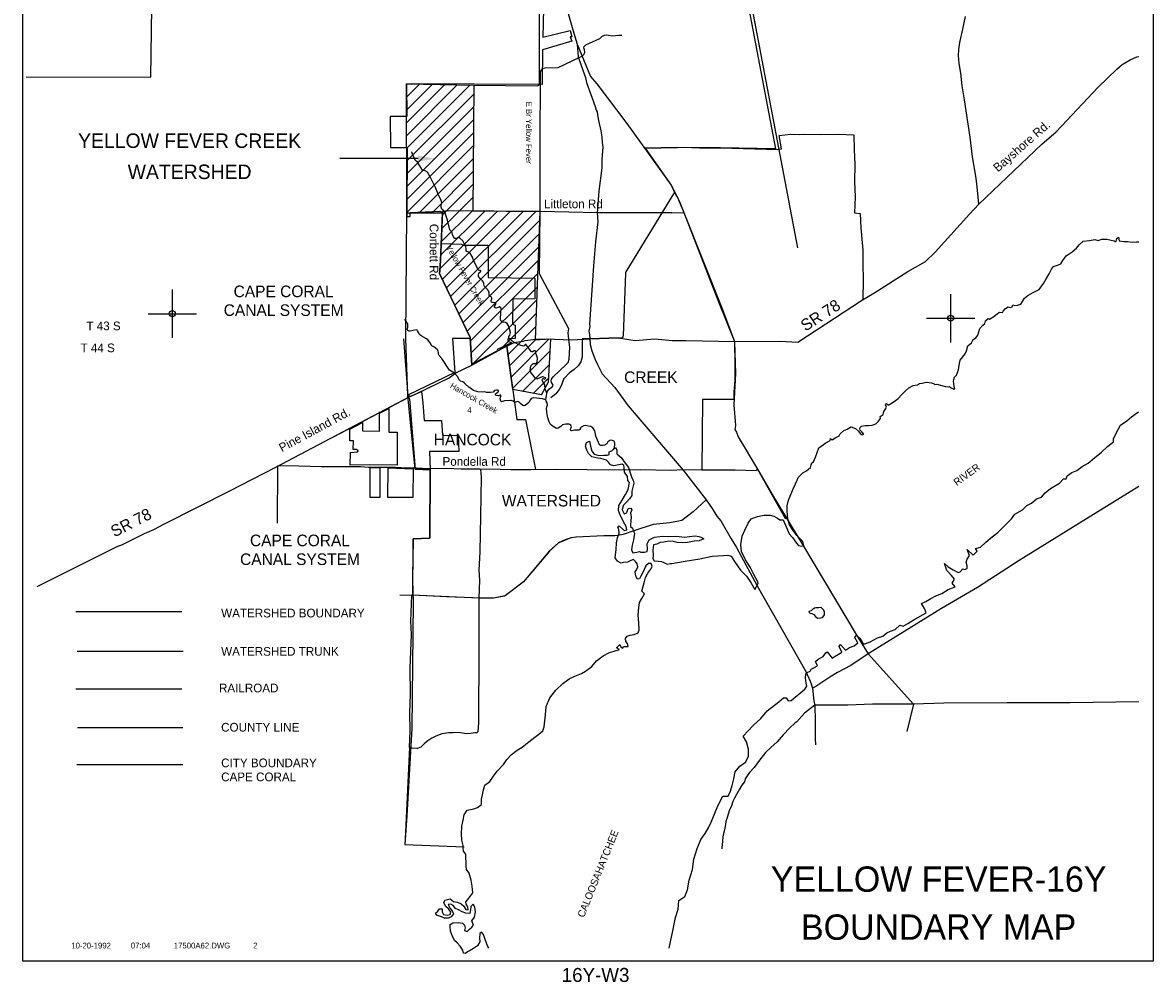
# Model space of a CAD drawing. Extents: x 182046 to 228846, y 828009 to 892418.
# Tile 1 of 2: x 182046 to 228846, y 828009 to 867648. Entities that reach past the tile are written whole.
import ezdxf
from ezdxf.enums import TextEntityAlignment as Align

# ---------------------------------------------------------------- set-up
doc = ezdxf.new("R2010")
doc.units = 0
doc.header["$LTSCALE"] = 800
doc.header["$PDMODE"] = 34
doc.header["$PDSIZE"] = 250
for name, pattern in [('DASHED', [0]), ('PHANTOM', [0]), ('STREAM', [0])]:
    doc.linetypes.add(name, pattern=pattern)
doc.layers.get('0').update_dxf_attribs({"linetype": 'CONTINUOUS'})
for name, color, linetype in [('BORDER', 1, 'CONTINUOUS'), ('CITY', 14, 'DASHED'), ('COUNTY', 15, 'PHANTOM'), ('MAJROADS', 9, 'CONTINUOUS'), ('RR', 12, 'CONTINUOUS'), ('TEXT', 7, 'CONTINUOUS'), ('TRUNKS', 5, 'STREAM'), ('WATER', 4, 'CONTINUOUS'), ('WSFILL', 13, 'CONTINUOUS'), ('WSHEDS', 3, 'CONTINUOUS')]:
    doc.layers.add(name, color=color, linetype=linetype)

# ---------------------------------------------------------------- blocks, each defined once
blk = doc.blocks.new('TICK')
at = {"color": 0}
for points in [[(500, 0), (500, 1000)], [(0, 500), (1000, 500)]]:
    blk.add_lwpolyline(points, dxfattribs=at)
blk.add_point((500, 500), dxfattribs=at)
blk = doc.blocks.new('LOGON')
at = {"color": 0}
blk.add_attdef('DATE', text='', height=1, dxfattribs=at).set_placement((-1.865901, 1.75989), align=Align.RIGHT)
for tag, p in [('TIME', (1.557062, 1.75989)), ('DRAWING', (8.973544, 1.75989)), ('OPERATOR', (22.664488, 1.75989))]:
    blk.add_attdef(tag, p, '', height=1, dxfattribs=at)
blk = doc.blocks.new('*X')
at = {"color": 0}
for p, q in [((197929.980476, 865085.228525), (197957.474326, 865112.722376)), ((197931.233612, 864556.151576), (198477.41829, 865102.336253)), ((197932.486748, 864027.074626), (198997.362253, 865091.950131)), ((197933.739885, 863497.997676), (199517.306217, 865081.564009)), ((197934.993021, 862968.920727), (200037.250181, 865071.177887)), ((197936.246157, 862439.843777), (200557.194144, 865060.791764)), ((197937.499293, 861910.766827), (200714.85899, 864688.126524)), ((197938.752429, 861381.689878), (200710.531148, 864153.468596)), ((197940.005565, 860852.612928), (200706.203306, 863618.810668)), ((197941.258702, 860323.535978), (200701.875464, 863084.15274)), ((197942.511542, 859794.458733), (200697.547622, 862549.494812)), ((198445.219187, 859766.836292), (200693.21978, 862014.836884)), ((198975.549273, 859766.836292), (200688.891938, 861480.178956)), ((199414.564528, 859675.521461), (200684.564095, 860945.521028)), ((199392.125531, 859122.752378), (200680.236253, 860410.8631)), ((199315.382654, 857455.019243), (201706.240009, 859845.876598)), ((199347.247537, 858017.214212), (201180.41662, 859850.383296)), ((199369.686534, 858569.983295), (200675.908411, 859876.205172)), ((199417.06942, 857026.375923), (202232.063397, 859841.3699)), ((199588.206018, 856667.182435), (202757.886785, 859836.863203)), ((199759.342615, 856307.988947), (203283.710174, 859832.356505)), ((199930.479213, 855948.795459), (203440.559451, 859458.875697)), ((200101.615811, 855589.601971), (203420.150404, 858908.136564)), ((200272.752409, 855230.408483), (203399.741357, 858357.397431)), ((200443.889006, 854871.214995), (203379.33231, 857806.658298)), ((200573.616483, 854470.612385), (203358.923263, 857255.919165)), ((200608.047509, 853974.713325), (203338.514216, 856705.180032)), ((200642.478535, 853478.814266), (203318.105169, 856154.440899)), ((201815.483945, 854121.489589), (203297.696122, 855603.701767)), ((202134.968019, 853910.643578), (203277.287075, 855052.962634)), ((202198.001589, 853443.347062), (203277.131586, 854522.477059)), ((202261.035159, 852976.050546), (203839.059081, 854554.074468)), ((202324.068729, 852508.75403), (203864.932928, 854049.618229)), ((202729.604514, 852383.959729), (203834.412951, 853488.768167)), ((203176.471723, 852300.496853), (203803.892974, 852927.918104))]:
    blk.add_line(p, q, dxfattribs=at)

msp = doc.modelspace()

# ---------------------------------------------------------------- linework, layer by layer
at = {"layer": 'BORDER', "color": 0}
msp.add_lwpolyline([(182045.542833, 828817.58318), (228845.542833, 828817.58318), (228845.542833, 892417.58318), (182045.542833, 892417.58318)], close=True, dxfattribs=at)
at = {"layer": 'CITY', "color": 0}
for points in [[(182195.542833, 865401.829584), (187347.770767, 865387.584707), (187499.382255, 875932.229693)], [(203642.790665, 870034.391969), (203574.018172, 867039.647438), (204710.229235, 867322.705238), (204782.581669, 867053.107097), (204711.127384, 867053.006894), (204774.808305, 866875.871395), (203565.522966, 866523.5663), (203541.93744, 865090.752922), (197929.914052, 865113.272905), (197951.054605, 863767.569352), (197253.860205, 863767.605878), (197277.6669, 862474.874568), (197966.679292, 862473.082501), (197942.512385, 859794.228055), (197950.795384, 859629.89619), (198085.808603, 859629.89619), (198082.211511, 859790.222603), (199316.811478, 859844.326442), (199419.779295, 859803.983616), (199370.817387, 858597.841081), (199367.059394, 858505.265522), (200203.55116, 858473.221791), (200287.542695, 858431.447377), (201318.183895, 858438.617009), (201318.183895, 857096.442465), (203244.259689, 857072.537425), (203248.078726, 856214.895871), (202334.754012, 856206.95401), (202325.820117, 855169.388161), (202425.930448, 855127.116412), (202430.05746, 854570.930601), (202131.846294, 854559.970879), (202131.23602, 854465.489743), (202276.760622, 854401.072873), (201680.197623, 854115.235629), (201699.397689, 854070.593346), (200643.117802, 853514.663061), (200628.442234, 853680.974621), (200590.897258, 854221.72291), (200566.088299, 854579.038407), (199838.969504, 854575.39898), (199928.341939, 853173.163029), (198022.231406, 852243.60042), (198061.982741, 852156.604795), (198558.84081, 852379.165597), (198604.501065, 851916.781341), (198671.641541, 851179.453941), (199388.289065, 851179.755867), (199420.056881, 850568.232554), (200071.297112, 850560.290692), (200095.122974, 849893.174351), (198887.945961, 849901.116212), (198917.372491, 849133.339064), (198900.727092, 846307.919357), (198208.920137, 846285.530562), (198188.182479, 844577.907885), (198202.919585, 843666.818573), (198158.819674, 838439.159774), (197941.330072, 834825.582417), (197859.464935, 833637.814555), (200315.958408, 833536.927912)], [(197811.873188, 854554.923965), (197991.96614, 852199.373079), (198052.60473, 852073.555611), (198292.444405, 849170.797485), (198917.372491, 849133.339064), (198900.727092, 846307.919357), (198208.920137, 846285.530562), (198188.182479, 844577.907885), (198202.919585, 843666.818573), (198158.819674, 838439.159774), (197941.330072, 834825.582417), (197859.464935, 833637.814555), (200315.958408, 833536.927912)], [(196823.037911, 851481.546592), (197204.251705, 851672.151261), (197204.251705, 850703.244194), (197545.755729, 850703.244194), (197545.755729, 849329.302206), (196394.172394, 849345.185928), (195607.918944, 849329.302206), (195609.12703, 849856.446266), (195907.310169, 849884.124063), (195931.473784, 849920.256546), (195862.008837, 849984.631524), (195730.542645, 849981.773193), (195734.990209, 850337.918579), (195591.738426, 850338.702114), (195584.093082, 850822.372112), (196116.204002, 851100.337254), (196116.204002, 850750.895361), (196815.095957, 850735.011639), (196822.68195, 851538.441245)], [(196830.979865, 849226.05801), (196830.979865, 847995.069523), (196429.682864, 847989.531691), (196433.882164, 849226.05801)], [(196830.979865, 849226.05801), (196433.882164, 849226.05801)], [(198212.879868, 849178.406843), (198202.08178, 847987.857704), (197164.541935, 847995.069523), (197172.483889, 849226.05801), (198212.879868, 849178.406843)], [(184288.286555, 836949.703079), (188677.299671, 836949.703079)]]:
    msp.add_lwpolyline(points, dxfattribs=at)
at = {"layer": 'COUNTY', "color": 0, "const_width": 50}
msp.add_lwpolyline([(188677.666116, 838470.89376), (184307.356951, 838468.978944)], dxfattribs=at)
at = {"layer": 'MAJROADS', "color": 0}
for points in [[(204121.335485, 869773.493711), (204815.580627, 867355.182182), (204995.488077, 866758.936145), (205041.836966, 866230.714579), (205148.392122, 865911.520691), (205230.434253, 865676.298981), (205337.113928, 865373.862173), (205385.828679, 865164.025121), (205747.200067, 864180.996542), (205779.531295, 864021.555247), (205829.304458, 863954.153371), (205836.749105, 863828.413015), (205876.960797, 863601.881142), (205982.644319, 863165.387697), (206022.731492, 862922.098744), (206029.366765, 862687.43737), (206053.070415, 862494.544175), (206024.136965, 861983.640024), (206021.522065, 861631.741352), (205897.062662, 860669.080905), (205831.751114, 859773.01296), (205845.768774, 859404.232689), (205755.819683, 858575.379842), (205673.003941, 857578.893938), (205512.638021, 855166.93288), (205520.269446, 855066.328143), (205485.385578, 854882.249305), (205501.084245, 854739.689609), (205524.912415, 854563.553494), (205539.926228, 854328.82986), (205604.962241, 854060.218509), (205744.782518, 853707.261425), (205843.768508, 853497.050815), (206033.610986, 853110.206014), (206557.349866, 852553.300035), (207104.667878, 851786.743782), (209380.77604, 849130.444627), (210335.155969, 847891.639428), (210583.897264, 847537.872969), (210774.300078, 847226.435027), (210948.817445, 847032.421161), (211370.581878, 846283.55588), (211594.125294, 845921.597661), (212453.788645, 844339.957183), (214455.121763, 840789.146571), (214636.523441, 840393.98549), (214685.923047, 840276.312375), (214734.886836, 840099.989482), (214789.552005, 839563.327116), (214838.578054, 839395.382763), (214842.10035, 838741.794397), (214853.62763, 838037.872532), (214858.770371, 837757.951224)], [(221616.832124, 860128.627263), (221571.760705, 860713.788314), (221508.375808, 861208.651239), (221355.664827, 862089.633983), (221261.174885, 862911.530042), (221029.495568, 864446.702716), (220933.274329, 865033.983325), (220870.13676, 865562.362743), (220806.009878, 865956.676189), (220774.904833, 866283.709322), (220793.51804, 866534.959355), (220837.515944, 866819.540384), (220958.904581, 867371.696867), (221071.728599, 867898.777813)], [(204995.488077, 866758.936145), (205546.244504, 865417.563181), (205812.092082, 865113.913049), (207056.597366, 863470.612823), (208880.79982, 860918.001674), (209087.176933, 860505.870156), (209145.134038, 860413.263329), (209219.533212, 860278.63701), (209416.964139, 859791.16047), (210979.275867, 855841.202205), (211501.999142, 854455.735898), (211553.794534, 853130.412986), (211476.928292, 851823.844055), (211545.904594, 850968.651641), (211527.949167, 850809.582919), (211585.780159, 850700.21874), (211659.737936, 850506.941693), (212454.064781, 849168.678845), (213074.583365, 848116.615155), (213297.970056, 847737.872226), (214324.314493, 846054.318095), (216550.181061, 842317.223919), (217041.315386, 841524.039222), (218911.108744, 839440.531492), (218643.457003, 838313.520924)], [(182645.542833, 844312.919016), (185980.989008, 845973.470381), (186157.391852, 846030.80998), (187057.479803, 846493.347159), (187091.122098, 846509.85516), (187477.820597, 846674.559396), (187923.612314, 846897.480041), (190615.434278, 848276.774947), (192524.916323, 849251.310678), (198077.398017, 852176.233086), (198354.853003, 852299.855207), (199700.482154, 852951.795995), (199970.121544, 853150.894076), (200642.904805, 853472.67484), (201896.675253, 854167.200844), (202359.288117, 854398.37549), (202476.785631, 854422.636458), (202770.372842, 854462.34073), (202845.974061, 854486.914844), (203282.133934, 854542.312938), (203709.664032, 854564.256625), (204765.200151, 854522.848308), (205524.912415, 854563.553494), (206701.560535, 854608.932066), (207396.162224, 854486.424215), (208209.576641, 854564.141771), (208929.691883, 854491.721586), (209499.544125, 854495.842058), (211501.999142, 854455.735898), (213395.836939, 854458.340213), (214132.961215, 854419.311805), (216802.463718, 856175.861255), (217282.210875, 856457.186196), (218688.248457, 857343.307831), (219420.438082, 857765.201299), (219808.764941, 858147.76627), (221228.317378, 859720.924516), (221616.832124, 860128.627263), (224233.128556, 862614.610652), (224815.180439, 863129.803295), (226555.211483, 864977.097177), (227331.739943, 865725.468601), (227551.041149, 865916.563199), (227887.651982, 866106.780987), (228165.106968, 866230.403108), (228245.542833, 866243.574035)], [(207808.539395, 862449.369148), (207816.918518, 862449.307316), (209132.68819, 862473.116185), (209417.702043, 862487.772144), (210372.736592, 862455.585926), (210934.261511, 862468.201428), (213296.803263, 862400.490065), (213447.812977, 862424.514458), (213351.34441, 862978.278574), (213820.946302, 863025.090721), (214214.703261, 863013.805494), (214407.60859, 863037.520727), (215069.43566, 863015.877753), (215798.604874, 863035.635738), (216451.990988, 863005.675473), (216455.918208, 862402.31677), (216493.176424, 861773.573369), (216471.224289, 861069.850684), (216508.482505, 860441.107284), (216478.460407, 859779.342046), (216712.828529, 859744.094258), (216741.95495, 859148.929182), (216819.006494, 858234.986433), (216814.86375, 857673.585178), (216834.930895, 856986.311579), (216820.801396, 856207.114953)], [(208914.117494, 859778.186517), (205831.751114, 859773.01296), (203476.420128, 859827.488956), (199655.80714, 859864.621462), (199420.951999, 859832.872346), (199338.662886, 857805.73732), (199310.310971, 857378.614038), (199301.112559, 857269.754312), (200563.187072, 854620.823852), (200642.904805, 853472.67484)], [(208914.117494, 859778.186517), (209389.413015, 859789.756303)], [(202087.498324, 854262.558019), (202496.827362, 851228.015718), (202859.189647, 851228.015718), (203267.936675, 849155.288078)], [(192587.909803, 849276.292775), (192580.24095, 846924.858875)], [(192594.844738, 849313.52029), (192594.844738, 849313.52029), (193474.590843, 849298.648807), (194404.611687, 849283.406331), (195661.480168, 849274.131531), (196030.161589, 849271.410923), (196365.202853, 849252.179397), (197479.688071, 849252.334864), (197957.050766, 849215.293947), (198350.931389, 849220.766966), (198853.493285, 849191.919676), (199582.600668, 849203.298539), (200194.152998, 849182.026556), (200965.032333, 849176.338012), (201811.261945, 849161.713857), (202255.293643, 849150.057638), (203084.888672, 849152.315393), (204149.222815, 849169.600098), (205414.408587, 849151.884343), (206277.458277, 849145.515647), (207601.483408, 849152.504437), (208891.744718, 849126.224062), (209369.540236, 849147.837008), (210710.199949, 849137.943888), (211539.794979, 849140.201643), (212419.479251, 849116.951036)], [(200990.107871, 849167.773393), (200990.107871, 849167.773393), (201021.151083, 848832.361137), (201001.02388, 847240.38956), (200964.818582, 845740.712002), (200934.116332, 844986.776409), (200956.162102, 844567.634753), (200925.583516, 843830.457407), (200932.324979, 842472.915784), (200930.687318, 841115.435992), (200917.331605, 839305.54538), (200912.632373, 838668.732016), (200884.774396, 838300.236091), (200850.948743, 838258.587803), (200758.716555, 838250.888832), (200599.327719, 838226.92627), (200431.62159, 838211.404664), (200339.574899, 838228.843062), (200080.069408, 838264.276347), (199870.529496, 838257.443024), (199686.188785, 838258.803328), (199400.989436, 838219.01), (199148.873756, 838120.315482), (198988.990263, 838029.319934), (198812.286692, 837930.068928), (198685.796028, 837822.067806), (198525.417879, 837664.039273), (198390.919083, 837606.374723), (198156.365466, 837616.485142), (198064.50427, 837659.06091)], [(228245.542833, 848451.67688), (225315.896421, 846640.775721), (223287.267135, 845390.620753), (221561.199176, 844263.902539), (220071.660376, 843395.175793), (217041.315386, 841524.039222), (216325.528449, 841043.375972), (215770.365737, 840754.236206), (215450.549255, 840563.895652), (214869.441549, 840166.021648), (214734.886836, 840099.989482)], [(210335.155969, 847891.639428), (209801.350922, 847403.8838), (209329.433656, 847047.131924), (208834.272063, 846941.929484), (208146.716216, 846880.070725), (207390.680662, 846626.006881), (206895.077672, 846462.153713), (206676.916825, 846421.899808), (206098.599043, 846401.11469), (204950.279098, 846351.102721), (204749.001715, 846327.480054), (204497.010883, 846245.584998), (204227.88436, 846113.544002), (203856.70037, 845781.171473), (202774.519178, 844498.926692), (202016.024415, 843918.094502), (201529.36761, 843829.586357), (200942.860323, 843834.000322), (198145.076317, 843947.226673), (197663.423318, 843943.206715)], [(198145.076317, 843947.226673), (198102.963775, 842870.875544), (198132.399356, 842317.606085), (198071.922336, 840935.421748), (198080.580591, 839837.632944), (198058.195632, 839075.256396), (198069.388998, 838321.011643), (198047.62236, 837642.426328)], [(214838.578054, 839395.382763), (214406.730655, 839071.929887), (214085.665197, 838713.977205), (214001.379309, 838647.562539), (213798.858216, 838456.326674), (213528.562153, 838165.035985), (213275.086169, 837882.000756), (213013.540221, 837640.922976), (212794.19905, 837441.431651), (212548.793029, 837116.438974), (212320.392582, 836824.839125), (212134.44424, 836608.342226), (212066.731102, 836516.666527), (211956.565861, 836349.887879), (211922.18372, 836232.827482), (211812.203974, 836091.186203), (211710.417856, 835924.345723), (211600.067118, 835732.429706), (211514.977414, 835557.086438), (211438.452329, 835406.818709), (211378.499994, 835231.289945), (211293.224794, 835030.809308), (211216.081389, 834796.750347), (211155.881727, 834587.70509), (211129.816877, 834462.203738), (211103.566532, 834311.565017), (211077.501682, 834186.063665), (211051.622328, 834085.699682), (211025.433815, 833943.440084), (211007.315264, 833759.223037), (210980.322935, 833508.034837), (210981.669888, 833453.881299)], [(228245.542833, 839534.399632), (225405.224223, 839492.822838), (222790.995279, 839495.49073), (220176.641815, 839481.401542), (218911.108744, 839440.531492), (218911.108744, 839440.531492), (217218.58144, 839444.729376), (216196.026024, 839402.053799), (215257.567304, 839400.648326), (214838.578054, 839395.382763)], [(198064.50427, 837659.06091), (197876.511681, 833850.033381)]]:
    msp.add_lwpolyline(points, dxfattribs=at)
at = {"layer": 'RR', "color": 0}
for points in [[(207775.276708, 891740.153168), (214113.876763, 858330.497508)], [(184249.676106, 840076.90728), (188629.533283, 840076.90728)]]:
    msp.add_lwpolyline(points, dxfattribs=at)
at = {"layer": 'TEXT', "color": 0}
msp.add_line((198412.428615, 862018.981144), (195176.914645, 862018.981144), dxfattribs=at)
msp.add_solid([(198412.428615, 862143.981144), (198412.428615, 861893.981144), (199162.428615, 862018.981144)], dxfattribs=at)
at = {"layer": 'TRUNKS', "color": 0}
for points in [[(206521.06319, 850012.566424), (206539.728158, 850076.257547), (206562.421222, 850174.810958), (206550.392879, 850257.615029), (206532.167526, 850314.136235), (206483.733139, 850344.052167), (206420.164926, 850362.848371), (206354.794834, 850353.237421), (206270.423366, 850295.338636), (206223.454489, 850216.109012), (206136.92942, 850155.998006), (206045.423015, 850141.669511), (205971.204038, 850140.672965), (205920.49881, 850177.108319), (205875.638871, 850266.021471), (205771.678428, 850528.805444), (205731.549991, 850753.147013), (205642.504246, 850880.766361), (205561.091712, 850927.705928), (205469.087034, 850950.486922), (205346.49229, 850975.040485), (205274.573465, 850965.341604), (205168.343576, 850909.332628), (205133.68079, 850889.217465), (205134.237684, 850847.742155), (205106.475354, 850801.519989), (205069.629657, 850781.375516), (205023.759214, 850782.942914), (204892.872479, 850774.635569), (204770.98118, 850746.799266), (204735.790811, 850765.976503), (204720.04147, 850800.697909), (204740.961965, 850868.661255), (204762.146252, 850916.978401), (204748.433272, 850962.643672), (204721.769376, 850997.218528), (204660.266833, 851024.775687), (204603.452524, 851028.379444), (204522.655503, 851029.477878), (204394.303402, 850995.004911), (204314.385687, 850930.616013), (204212.697481, 850861.56819), (204147.327389, 850851.95724), (203997.834268, 850928.548947), (203898.401552, 851016.729344), (203844.604797, 851120.805632), (203779.014181, 851290.222701), (203755.250598, 851434.001732), (203740.687622, 851542.971425), (203723.795184, 851662.826364), (203746.634799, 851750.46522), (203763.160162, 851820.552856), (203748.860977, 851909.87635), (203717.391607, 851977.136251), (203705.421884, 852055.574499), (203729.682345, 852199.998354), (203747.804416, 852313.773522), (203768.461119, 852401.383067), (203854.575845, 852492.05483), (203917.206133, 852543.11178), (203979.924351, 852587.619997), (204005.591701, 852627.264119), (203987.483588, 852675.053682), (203936.162846, 852757.330169), (203922.156763, 852824.824552), (203940.865037, 852894.941498), (204005.179963, 852983.137247), (204537.500419, 853501.178058), (204619.366564, 853583.059555), (204669.997819, 853714.737665), (204694.110334, 854195.388448), (204654.464817, 854546.368171), (204629.147794, 854805.841489), (204655.239444, 854976.489587), (203443.567471, 857248.323601), (203469.575382, 859864.271774), (203466.883036, 862503.850937), (203484.670138, 865569.449484), (203492.551787, 865632.871147), (203517.808794, 865703.076024), (203571.707437, 865754.015733), (203671.828245, 865777.193113), (204217.468088, 865791.069392), (205106.951321, 866213.473853), (205204.596116, 866258.451033), (205269.145523, 866329.183493), (205309.477736, 866414.873919), (205305.858626, 866521.807252), (205278.520596, 866606.589063), (205282.182974, 866659.037549), (205351.186134, 866723.279897), (205930.476863, 866995.237958), (206016.73814, 867074.995165), (206122.968029, 867131.004141), (206212.320833, 867143.120414), (206299.871758, 867126.829533), (206442.112701, 867102.539761), (206588.279813, 867111.052277), (206716.866397, 867128.061955), (206841.233708, 867134.098458)], [(203743.438594, 852313.714902), (203669.145643, 852480.83182), (203660.252095, 852655.376776), (203568.407926, 852828.807946), (203548.234143, 852867.836554), (203560.950577, 852896.390259), (203591.15961, 852922.995535), (203626.144808, 852919.098676), (203648.267021, 852897.562667), (203676.469004, 852911.041166), (203695.851412, 852930.951157), (203686.826666, 852952.663027), (203614.409567, 852980.073636), (203574.999927, 852988.277697), (203546.651393, 852985.713753), (203362.217737, 852900.271766), (203327.467021, 852886.705337), (203279.091254, 852912.255446), (203172.43567, 853050.554867), (203076.958433, 853169.354639), (203047.525422, 853247.558406), (203065.881974, 853343.870285), (203075.536192, 853437.882013), (203101.203542, 853477.526135), (203172.448233, 853537.431971), (203240.059856, 853542.706408), (203285.871679, 853545.504833), (203318.468794, 853556.859042), (203344.136144, 853596.503163), (203359.459789, 853756.090155), (203334.070189, 853858.364564), (203291.27592, 853956.03867), (203283.554779, 854043.267183), (203254.854523, 854066.898172), (203211.166991, 854068.49488), (203144.112261, 854021.745131), (203100.366109, 854027.707661), (203053.61636, 854094.762391), (202900.181717, 854302.299453), (202875.847283, 854325.989063), (202843.132927, 854323.366499), (202800.090219, 854276.939162), (202772.005476, 854254.729019), (202732.507905, 854269.481813), (202576.905704, 854313.241923), (202312.84604, 854466.8943), (202202.440147, 854559.293968), (202175.6297, 854604.783378), (202172.684725, 854661.509756), (202209.090769, 854714.397896), (202236.032414, 854821.741572), (202198.966193, 854980.625118), (202144.612545, 855126.176717), (202099.987087, 855197.62658), (202025.299147, 855231.556611), (201918.043401, 855251.949523), (201858.489288, 855296.999281), (201829.349379, 855353.373937), (201831.736066, 855663.435242), (201858.091508, 855814.43714), (201835.793434, 855849.070615), (201787.329737, 855881.169458), (201726.442708, 855862.885484), (201630.834273, 855828.852169), (201593.402372, 855852.365918), (201566.738476, 855886.940774), (201598.808008, 855937.587382), (201628.342907, 856014.399612), (201632.386317, 856038.470255), (201616.871458, 856055.728372), (201586.310703, 856055.31803), (201492.328285, 856062.789336), (201450.559873, 856084.061553), (201437.081374, 856112.263537), (201440.948923, 856149.431645), (201461.928038, 856213.029169), (201468.007809, 856248.043677), (201443.321652, 856297.92822), (201384.031331, 856323.331778), (201359.433105, 856366.667588), (201349.441123, 856460.415524), (201330.893357, 856540.948753), (201284.172919, 856605.820572), (201222.230723, 856666.121397), (201160.347148, 856722.056401), (201139.235439, 856830.938164), (201120.834224, 856900.556837), (201078.479608, 856965.487276), (200976.86398, 857053.638363), (200918.965195, 857138.00983), (200909.295624, 857207.745745), (200925.967538, 857266.918826), (200973.346758, 857315.587694), (201005.680082, 857346.588102), (201014.030694, 857375.083187), (200996.362234, 857390.129083), (200959.223435, 857391.813721), (200906.599087, 857408.573565), (200882.030172, 857449.726464), (200700.173022, 857822.813047), (200652.280176, 857975.001309), (200583.290974, 858072.323693), (200497.219516, 858141.03375), (200426.868088, 858177.205313), (200404.804495, 858194.3755), (200401.683658, 858264.199345), (200384.70329, 858390.603017), (200326.306231, 858512.083973), (200263.777832, 858616.04302), (200146.588725, 858725.818046), (200074.025075, 858764.14321), (200026.411374, 858732.937631), (199980.892653, 858708.310095), (199928.356236, 858718.521206), (199875.174995, 858776.756361), (199843.324591, 858872.394106), (199829.259889, 858944.254311), (199791.271095, 859009.243371), (199729.270279, 859073.910018), (199629.953407, 859478.671144), (199534.431508, 859763.401469), (199469.749507, 859865.148295), (199401.170648, 859931.909923), (199365.130283, 860014.391582), (199370.477299, 860103.978867), (199393.346224, 860189.434811), (199370.139534, 860291.738531), (199251.015955, 860545.585689), (199131.599274, 860821.261958), (198920.836696, 861233.259908), (198797.816258, 861452.121868), (198705.371927, 861507.646529), (198597.91101, 861543.319818), (198526.680277, 861644.978714), (198388.26222, 861872.367147), (198297.649078, 861954.116051), (198207.782648, 862142.856909), (198157.853443, 862284.101305), (198140.077704, 862302.736271)], [(203701.349164, 852033.686768), (203567.664004, 852071.191246), (203200.290117, 852114.29118), (203141.410138, 852109.133982), (203095.832796, 852088.872269), (203061.463112, 852046.927995), (202991.127037, 851919.351916), (202846.425434, 851801.693846), (202789.757676, 851794.383047), (202741.616391, 851802.469868), (202653.274091, 851877.699349), (202591.331895, 851938.000174), (202536.348775, 851967.828175), (202451.596275, 851938.307233), (202410.120964, 851937.75034), (202354.903363, 851985.041629), (202267.264507, 852007.881244), (202243.252485, 852007.558832), (201987.910508, 851999.763718), (201905.340919, 851970.272087), (201861.829248, 851958.771328), (201835.282593, 851984.614539), (201816.617587, 852073.879412), (201828.601266, 852157.005895), (201847.719883, 852196.562086), (201831.970542, 852231.283492), (201810.082811, 852235.356213), (201723.17671, 852203.62305), (201640.079537, 852213.423818), (201613.415641, 852247.998674), (201617.25388, 852287.349694), (201651.770115, 852318.379412), (201719.030016, 852349.848783), (201742.631696, 852380.73195), (201737.70898, 852422.148641), (201711.279565, 852439.260207), (201658.831079, 852442.922585), (201580.539381, 852420.038307), (201518.026335, 852360.249713), (201411.386103, 852334.801492), (201256.370106, 852334.90338), (201162.065276, 852366.386708), (201096.665874, 852358.958669), (200884.864877, 852360.481404), (200711.476975, 852428.019054), (200508.890544, 852556.297183), (200371.820755, 852683.271706), (200322.946716, 852745.931303), (200270.146507, 852775.788614), (200173.658766, 852807.242632), (200133.780163, 852850.373271), (200050.99005, 852999.90966), (199918.198153, 853133.491536), (199719.948234, 853264.011196), (199390.429152, 853739.913729), (199281.737207, 853867.269285), (199256.93381, 853925.885472), (199253.842284, 853993.526406), (199246.502175, 854052.377075), (199217.420887, 854104.385908), (199115.775949, 854194.719906), (199058.580608, 854226.701507), (198981.533895, 854273.699695), (198914.493123, 854388.514677), (198814.474203, 854520.353296), (198765.893265, 854561.183782), (198545.990096, 854678.312874), (198466.643232, 854734.013396), (198432.697848, 854823.073098), (198394.709054, 854888.062157), (198374.711132, 854913.993299), (198330.818429, 854930.870384), (198086.91859, 854883.929422), (198041.106767, 854881.130997), (197986.182268, 854906.593175), (197961.29094, 854971.758096), (197988.90672, 855028.894817), (197992.305306, 855100.989503), (197989.125848, 855175.17917), (197948.954143, 855240.138919), (197864.09836, 855380.914353)], [(184300.476354, 841632.727719), (188689.184868, 841632.727719)]]:
    msp.add_lwpolyline(points, dxfattribs=at)
at = {"layer": 'WATER', "color": 0}
for points in [[(201338.126872, 829336.751792), (201304.696066, 829404.75531), (201205.876712, 829656.714798), (201123.809498, 829908.561388), (201032.293674, 830001.3191), (200973.266039, 829943.081757), (200955.272011, 829758.92112), (200970.951611, 829599.662895), (200869.309784, 829432.818892), (200701.054544, 829325.058973), (200574.849002, 829242.145017), (200457.188878, 829184.302821), (200372.976584, 829117.858757), (200289.328785, 829135.175391), (200265.047318, 829260.985787), (200148.911329, 829429.297476), (200024.173474, 829564.161335), (199915.961959, 829665.408016), (199825.179979, 829867.054636), (199759.413308, 830051.779768), (199735.526987, 830236.222652), (199744.524001, 830328.302971), (199845.488435, 830394.634136), (200080.131289, 830409.80569), (200247.483337, 830383.548492), (200338.999161, 830290.790779), (200355.017457, 830181.788973), (200337.531474, 830073.012964), (200437.762065, 830030.455221), (200538.895847, 830121.914596), (200639.973179, 830204.9979), (200707.602682, 830296.683073), (200641.779562, 830473.032135), (200751.74101, 830631.443618), (200786.712975, 830848.995636), (200762.826654, 831033.43852), (200688.345217, 831167.963683), (200595.531056, 831068.071789), (200586.251794, 830934.111121), (200560.107494, 830783.511213), (200392.642548, 830793.016272), (200242.211988, 830844.288781), (200092.007225, 830929.06557), (199958.385255, 830988.60125), (199867.038779, 831106.487172), (199775.240708, 831157.364535), (199657.919281, 831149.778758), (199740.607439, 830990.068936), (199823.690744, 830888.991604), (199881.476491, 830762.95541), (199788.49298, 830637.935307), (199670.832857, 830580.093111), (199511.68753, 830581.165651), (199386.38518, 830632.268812), (199261.02638, 830674.995903), (199202.563239, 830700.519258), (199127.743105, 830784.788002), (199228.876887, 830876.247376), (199296.50639, 830967.932549), (199405.451747, 830975.574775), (199404.605005, 830849.933728), (199462.447202, 830732.273604), (199613.04711, 830706.129304), (199747.290025, 830738.730392), (199764.719558, 830839.130331), (199665.053462, 830965.448772), (199556.841948, 831066.695453), (199482.47341, 831217.972755), (199516.767982, 831335.011935), (199743.260564, 831383.744218), (199884.919908, 831273.895669), (200043.895886, 831247.69492), (200194.157098, 831171.294201), (200310.801131, 831078.367141), (200385.282568, 830943.841978), (200485.682507, 830926.412445), (200478.153179, 831052.109942), (200403.502394, 831161.506895), (200387.371198, 831253.756562), (200471.80929, 831353.704905), (200556.360281, 831470.405388), (200674.754248, 831637.136492), (200651.432421, 831905.340074), (200611.245556, 832156.904416), (200521.02807, 832442.311734), (200421.587772, 832602.134455), (200405.851723, 832753.01661), (200392.373652, 833238.941559), (200292.651107, 833356.88393), (200276.971507, 833516.142156), (200285.855622, 833591.470334), (200220.31475, 833809.699746), (200205.312544, 834069.470809), (200224.266212, 834396.024633), (200276.159666, 834638.591961), (200319.507701, 834856.087529), (200438.127466, 835056.322912), (200714.876467, 835104.716499), (200874.473389, 835170.652518), (201034.409008, 835286.844955), (201044.252764, 835504.566321), (201078.998932, 835688.614059), (201113.857998, 835889.413937), (201182.221344, 836089.988017), (201384.26311, 836239.402487), (201536.500053, 836456.164212), (201680.304477, 836664.606316), (201950.257993, 836947.586307), (202085.629897, 837147.708792), (202279.69074, 837355.812199), (202507.030064, 837530.18553), (202717.278552, 837654.415341), (202995.269441, 837887.082463), (203247.793424, 838069.662515), (203416.218012, 838202.550643), (203576.26653, 838335.49522), (203627.651938, 838502.67792), (203662.793252, 838745.358147), (203681.295325, 839004.903412), (203717.114032, 839348.096477), (203861.878097, 839698.931769), (204115.361721, 840023.905008), (204410.330548, 840289.963511), (204662.967429, 840489.295703), (204906.663747, 840604.923646), (205175.375375, 840703.6301), (205343.574165, 840803.013949), (205604.530667, 840993.913621), (205798.817307, 841235.521309), (206076.582399, 841434.684152), (206328.880584, 841583.759925), (206521.868887, 841632.718006), (206748.530817, 841706.578499), (206631.660986, 841766.00128), (206758.261674, 841907.547725), (206816.10387, 841789.887601), (206882.94308, 841764.307796), (206916.898955, 841831.090557), (207101.116042, 841821.472598), (207085.267094, 841955.602615), (207010.390511, 842031.495288), (207002.861183, 842157.192785), (207062.171065, 842257.310477), (207196.41398, 842289.911564), (207355.785105, 842322.343304), (207523.758097, 842388.222873), (207558.165568, 842522.014192), (207543.33271, 842806.913465), (207520.34958, 843125.373467), (207547.56642, 843435.118702), (207574.105866, 843644.351099), (207675.747693, 843811.195102), (207777.558869, 844003.167314), (207669.403804, 844112.790065), (207772.23107, 844455.531534), (207824.011625, 844681.346722), (207917.333832, 844856.623244), (208044.160318, 845031.673969), (208103.639549, 845156.91987), (208062.436593, 845257.714955), (207945.171616, 845258.505247), (207835.661764, 845167.102322), (207767.580665, 845008.408592), (207707.988536, 844866.410551), (207631.757165, 844741.277549), (207580.710454, 844624.351268), (207496.893306, 844616.539693), (207438.938211, 844717.447677), (207414.487395, 844818.129863), (207398.412649, 844918.7556), (207457.553183, 844993.745082), (207508.656344, 845119.047433), (207475.998807, 845244.914278), (207418.043711, 845345.822262), (207334.847508, 845430.147455), (207217.243834, 845380.681329), (207074.4555, 845323.008481), (206915.140825, 845298.952811), (206814.515089, 845282.878065), (206672.629947, 845359.222334), (206573.07675, 845502.292915), (206617.271527, 845845.42953), (206619.13436, 846121.839835), (206662.369496, 846322.583263), (206730.732842, 846523.157343), (206723.316413, 846665.606979), (206673.624488, 846749.706374), (206732.765022, 846824.695857), (206940.811981, 846622.258944), (207049.926686, 846655.02938), (207025.758118, 846797.591916), (206909.735029, 846982.655744), (206777.693643, 847276.72138), (206711.926972, 847461.446511), (206721.65783, 847662.415738), (206857.142633, 847879.290362), (207001.172854, 848121.236745), (207111.472999, 848329.904648), (207163.648699, 848614.352325), (207097.204636, 848698.564619), (207081.581485, 848866.198914), (206957.125877, 849042.943123), (206941.784974, 849252.457767), (206933.8605, 849319.522775), (206858.814568, 849370.287239), (206649.130575, 849329.818127), (206514.94411, 849305.593109), (206381.15279, 849340.00058), (206289.749865, 849449.510431), (206206.553662, 849533.835624), (206072.818792, 849576.619165), (205972.531752, 849610.800838), (205847.003604, 849628.399719), (205604.436276, 849680.293173), (205471.32235, 849815.213482), (205396.897363, 849958.114714), (205347.713483, 850117.598737), (205382.290303, 850276.518266), (205508.270047, 850325.927943), (205548.795609, 850124.62002), (205597.584341, 849906.503508), (205697.306887, 849788.561136), (205889.617796, 849737.00638), (206099.13244, 849752.347283), (206241.525627, 849751.387642), (206317.023155, 849767.631736), (206317.813447, 849884.896714), (206435.360672, 849925.98677), (206486.012237, 849984.280562), (206578.65705, 850059.044247), (206636.668595, 849966.512332), (206643.972125, 849807.310556), (206818.853501, 849655.355861), (206984.794312, 849419.696916), (207117.569541, 849234.520189), (207191.486483, 849016.234328), (207240.613913, 848848.374235), (207298.456109, 848730.714111), (207331.565242, 848671.855824), (207347.752887, 848587.982227), (207304.743549, 848420.743078), (207261.73421, 848253.503929), (207260.548771, 848077.606463), (207159.132742, 847944.266739), (207024.043085, 847786.024604), (206905.931366, 847661.173849), (206854.489508, 847485.61508), (206945.497287, 847317.472739), (207046.292372, 847358.675695), (207071.815727, 847417.138835), (207106.110299, 847534.178015), (207223.488176, 847550.139862), (207264.916929, 847482.849056), (207205.381249, 847349.227085), (207237.869438, 847198.23203), (207211.49934, 847014.127843), (207202.220079, 846880.167175), (207209.975204, 846787.973958), (207284.964687, 846728.833424), (207367.201249, 846502.115044), (207331.947036, 846242.682677), (207280.166482, 846016.867489), (207245.363865, 845824.443681), (207294.829991, 845706.840006), (207470.896806, 845730.782777), (207572.030791, 845757.827293), (207638.418202, 845729.653788), (207789.187459, 845728.637697), (207898.245715, 845753.032064), (207907.355628, 845861.864522), (207900.390795, 846071.322717), (207976.904413, 846238.336068), (208195.472521, 846354.13336), (208522.421491, 846393.812179), (208782.023206, 846383.686176), (209108.746378, 846389.860717), (209443.506924, 846345.722389), (209644.758398, 846377.871881), (209879.457701, 846401.419505), (210030.057609, 846375.275206), (210155.472859, 846340.924184), (210238.89486, 846290.103271), (210045.62431, 846199.26484), (209844.542185, 846192.243558), (209567.680285, 846127.097832), (209366.541711, 846111.700479), (209132.124654, 846130.033204), (208923.061606, 846181.700859), (208721.979481, 846174.679577), (208579.416945, 846150.511008), (208436.910859, 846134.71851), (208294.066077, 846068.669592), (208159.823162, 846036.068504), (208133.170816, 845810.083967), (208140.192099, 845609.001842), (208130.912838, 845475.041175), (208188.867933, 845374.13319), (208356.27643, 845356.252061), (208490.237098, 845346.9728), (208590.467689, 845304.415057), (208715.65714, 845236.559757), (208841.467536, 845260.841224), (208916.852164, 845260.333179), (209470.406616, 845365.496422), (210074.161036, 845461.944898), (210585.835139, 845567.390388), (211055.120847, 845597.733497), (211239.507282, 845613.243749), (211364.866082, 845570.516658), (211514.167652, 845351.722752), (211763.02242, 844989.858266), (212004.234961, 844736.939136), (212178.382493, 844476.095533), (212343.928158, 844181.8041), (212494.825011, 844432.300137), (212478.575289, 844507.77604), (212313.034106, 844801.969875), (212155.977524, 845112.856191), (211965.369948, 845415.589974), (211791.786921, 845760.082629), (211768.602251, 846053.335603), (211829.488775, 846396.278605), (211940.009982, 846646.776499), (212075.874306, 846930.60401), (212194.271322, 847105.681346), (212462.900662, 847204.397264), (212731.253277, 847261.243618), (212982.525999, 847267.957187), (213132.979701, 847225.091418), (213283.101334, 847131.982174), (213391.574784, 847072.645304), (213517.128128, 847063.441219), (213657.436884, 846752.665593), (213772.955971, 846492.299476), (213914.260934, 846332.254276), (214071.870963, 846105.107086), (214163.375209, 846012.385255), (214280.388605, 845978.114778), (214372.723023, 846011.001635), (214340.334268, 846178.701266), (214223.818975, 846288.336956), (214082.347978, 846423.260419), (213932.945827, 846625.230526), (213783.765055, 846860.696284), (213718.544788, 847129.104245), (213695.360118, 847422.357219), (213688.480514, 847648.508203), (213748.647557, 847882.590341), (213833.936336, 848116.506445), (213944.568233, 848383.752164), (214105.886363, 848717.657116), (214148.475408, 848826.241255), (214342.292983, 849009.194401), (214493.632202, 849100.311233), (214653.622057, 849233.242283), (214679.518622, 849350.311024), (214713.512375, 849425.454858), (214780.835744, 849475.255575), (214857.473887, 849667.357461), (214934.056686, 849851.085434), (215002.320917, 850043.242665), (215288.417563, 850250.708756), (215464.98921, 850358.407379), (215482.235138, 850433.661902), (215548.89437, 850382.975669), (215708.662846, 850482.411068), (215834.658948, 850540.198284), (215877.137303, 850632.034598), (216037.127159, 850764.965648), (216171.497173, 850822.69752), (216339.639562, 850922.077575), (216514.993622, 850845.550121), (216639.882829, 850735.859086), (216714.639249, 850643.247944), (216797.990961, 850584.077109), (216856.829728, 850617.185345), (216773.699395, 850709.851831), (216707.206198, 850785.659803), (216699.164354, 850835.958623), (216707.92568, 850894.520666), (216758.556569, 850952.805985), (216917.771597, 850968.502259), (217051.754198, 850967.616743), (217211.024571, 850991.686929), (217362.087066, 851040.934198), (217463.293499, 851149.130924), (217547.807452, 851265.812252), (217539.931642, 851341.23281), (217657.719866, 851424.197109), (217692.045688, 851549.584418), (217742.897956, 851641.365387), (217802.124137, 851733.091012), (217752.544799, 851833.910031), (217794.746431, 851883.876783), (217869.668885, 851816.387379), (218029.382017, 851907.448866), (218172.402668, 852006.994956), (218281.816979, 852090.014599), (218416.795786, 852239.859508), (218560.093161, 852381.27516), (218720.249051, 852539.327948), (218905.08392, 852630.223401), (219081.157463, 852662.55681), (219169.077704, 852705.494445), (219274.20021, 852728.275181), (219441.899841, 852760.663935), (219659.510878, 852742.477145), (219768.095017, 852699.8881), (219801.424633, 852674.544984), (219876.845191, 852682.420793), (220085.860936, 852630.793698), (220227.940725, 852587.983274), (220353.494069, 852578.779189), (220403.792889, 852586.821033), (220478.770689, 852527.705542), (220562.23309, 852485.282531), (220629.224391, 852484.839773), (220604.711446, 852577.118845), (220588.849137, 852711.212136), (220572.65476, 852795.061951), (220589.956033, 852878.690387), (220615.741908, 852979.011303), (220700.034482, 853062.196981), (220776.83866, 853279.420605), (220803.233328, 853471.854559), (220854.805078, 853672.496392), (221049.1761, 853939.188664), (221116.997573, 854064.354594), (221168.569323, 854264.996426), (221311.756008, 854389.664253), (221388.062083, 854531.522664), (221497.365704, 854597.794482), (221573.505745, 854714.531155), (221616.316169, 854856.610944), (221667.389816, 854981.887564), (221785.565453, 855123.469251), (221869.747337, 855189.907103), (221895.643902, 855306.975845), (222013.542815, 855406.687968), (222063.564912, 855372.860249), (222248.565815, 855488.87744), (222400.126413, 855613.489922), (222475.823695, 855663.235294), (222601.321694, 855645.657297), (222626.88619, 855712.482563), (222728.037278, 855812.305376), (222837.3409, 855878.577195), (222929.343248, 855861.220577), (222996.500583, 855885.899556), (223030.549681, 855969.417303), (223097.374947, 855943.852807), (223223.03898, 855951.396547), (223357.298305, 855992.380593), (223425.009088, 856100.798698), (223509.689075, 856242.601764), (223652.765071, 856350.521766), (223846.084542, 856458.109699), (224115.04595, 856607.069092), (224292.558458, 856857.124228), (224402.636907, 857040.630822), (224538.058472, 857257.467032), (224623.015183, 857441.13966), (224715.847704, 857549.391731), (224875.339456, 857606.957568), (225009.70947, 857664.689439), (225094.389458, 857806.492505), (225229.589644, 857989.833064), (225481.913917, 858155.650972), (225667.191544, 858313.537725), (225776.993269, 858455.174756), (225945.412381, 858596.424374), (226196.851137, 858628.259681), (226423.223501, 858668.634934), (226565.30329, 858625.82451), (226716.42113, 858683.445691), (226917.395031, 858682.117416), (227101.399728, 858647.404181), (227226.787038, 858613.078359), (227268.490566, 858587.679897), (227310.415474, 858595.777086), (227336.312038, 858712.845827), (227395.31684, 858771.075802), (227436.134852, 858611.694739), (227636.998064, 858593.618639), (227770.92532, 858584.35921), (227980.162444, 858566.227765), (228147.751385, 858581.868694), (228245.542833, 858573.394575)], [(208802.381686, 829336.751792), (208862.661382, 829603.283468), (208957.321454, 830063.298084), (209060.865708, 830615.371367), (209179.948553, 830949.648729), (209207.112092, 831317.929853), (209459.190496, 831475.626907), (209569.621426, 831759.711566), (209630.417097, 832152.926454), (209766.896679, 832604.335608), (209819.504972, 833031.089721), (209964.264839, 833465.706036), (210117.02627, 833833.290355), (210294.256929, 834083.510613), (210446.460916, 834350.616618), (210539.727378, 834559.435449), (210666.997602, 834860.173586), (210819.759033, 835227.757905), (211031.318628, 835628.50982), (211240.648449, 835627.348479), (211342.288104, 835836.120856), (211418.947542, 836070.152173), (211487.466054, 836346.095907), (211539.331089, 836638.878934), (211733.215226, 836872.259899), (211960.266958, 837046.842701), (212087.165553, 837280.595295), (212088.837884, 837582.030237), (212006.731833, 837875.556523), (211865.73471, 838119.168826), (212286.856395, 838560.625364), (212598.290407, 838851.968329), (212859.624623, 839168.709593), (213338.940574, 839534.482221), (213532.453082, 839700.877643), (213649.724236, 839708.600485), (213732.712906, 839574.164864), (213850.076966, 839598.634091), (214422.009029, 840056.000849), (214506.437762, 840181.134205), (214473.641795, 840306.917912), (214441.403272, 840533.179933), (214458.985823, 840683.804497), (214509.596609, 840750.511318), (214635.519677, 840808.426863), (214686.176917, 840883.506876), (214770.187567, 840933.281497), (214938.162414, 841024.457545), (214863.825658, 841209.08587), (214964.814962, 841300.633548), (215174.795134, 841416.696906), (215284.482806, 841566.81048), (215343.327424, 841608.351269), (215551.217182, 841347.62095), (215677.279611, 841430.656074), (215946.104401, 841588.260221), (215838.553596, 841823.313518), (215897.676936, 841915.093463), (216097.286408, 841671.155984), (216265.354162, 841779.078418), (216466.775326, 841861.695459), (216618.143148, 841978.083993), (216485.426311, 842204.903457), (216552.922844, 842296.636949), (216736.250467, 842136.524306), (216827.240701, 841935.056688), (216902.599436, 841934.638605), (217120.766986, 842017.162739), (217431.550647, 842191.281003), (217649.578836, 842248.685558), (217817.832405, 842390.100764), (217960.548312, 842456.296594), (218161.923023, 842530.540443), (218355.481984, 842705.309058), (218489.267255, 842671.073029), (218682.454587, 842778.856102), (218968.11867, 842953.113727), (219446.923631, 843226.781233), (219372.493969, 843394.663173), (219248.103871, 843613.062991), (219432.732196, 843687.399746), (219634.385628, 843811.882751), (219844.319347, 843919.572917), (220087.699382, 844018.704076), (220356.617079, 844193.054608), (220641.909533, 844300.326691), (220517.101352, 844443.367774), (220618.508739, 844610.274187), (220485.373819, 844761.734916), (220302.324918, 844972.086717), (220203.426028, 845257.332717), (220353.40024, 845122.525466), (220553.706517, 845004.185879), (220762.385987, 844885.799839), (220854.676923, 844918.78162), (220964.178781, 845035.402422), (221022.698223, 845018.330861), (221131.781998, 845059.592928), (221132.339442, 845160.071242), (221091.309643, 845311.020981), (221142.245605, 845436.340152), (221235.233345, 845594.919825), (221177.364254, 845729.216086), (221136.14864, 845846.673054), (221385.99727, 845602.456853), (221546.06346, 845777.411283), (221488.008554, 845878.214772), (221689.290357, 845935.712235), (221916.527905, 846143.787807), (222168.977938, 846368.470404), (222412.82251, 846551.333491), (222665.411904, 846801.135667), (222976.985277, 847117.59821), (223111.978342, 847301.065194), (223431.18165, 847483.510198), (223608.040679, 847666.744913), (223801.181558, 847766.154794), (224003.067259, 847932.503763), (224212.815162, 848006.701157), (224364.554613, 848190.075234), (224591.606346, 848364.658035), (224961.234625, 848580.317089), (225129.766916, 848771.971451), (225238.618422, 848771.367553), (225272.807998, 848896.779631), (225474.507885, 849029.635829), (225675.929049, 849112.25287), (225902.887874, 849270.089286), (226146.546632, 849419.459601), (226407.323404, 849635.722552), (226701.685855, 849868.546074), (226945.855603, 850110.02151), (227198.119822, 850301.211336), (227198.816626, 850426.809228), (227292.083088, 850635.628059), (227478.244383, 850986.280178), (227747.208534, 851169.003904), (227940.721042, 851335.399327), (228192.892353, 851509.842767), (228245.542833, 851539.542501)]]:
    msp.add_lwpolyline(points, dxfattribs=at)
msp.add_lwpolyline([(215091.213696, 843438.962404), (214982.279554, 843431.336039), (214881.778127, 843432.027196), (214814.661982, 843415.73773), (214738.882737, 843357.630265), (214679.911325, 843307.782727), (214587.554631, 843274.915812), (214603.901694, 843216.174787), (214704.230332, 843190.358273), (214796.126254, 843156.224236), (214862.551242, 843072.012275), (214945.841659, 843004.435359), (215063.150921, 843012.004128), (215147.017303, 843028.178401), (215206.103907, 843094.776177), (215239.892365, 843136.421386), (215240.641119, 843245.297933), (215207.716608, 843329.279508), (215157.869069, 843388.250919)], close=True, dxfattribs=at)
at = {"layer": 'WSFILL', "color": 0}
msp.add_lwpolyline([(203517.619839, 852236.779483), (203794.36708, 852752.865608)], dxfattribs=at)
at = {"layer": 'WSHEDS', "color": 0}
for points in [[(209843.081194, 880109.741295), (213204.886674, 862417.996223), (210934.261511, 862468.201428), (209132.68819, 862473.116185), (207816.918518, 862449.307316), (208880.79982, 860918.001674), (209145.134038, 860413.263329), (209416.964139, 859791.16047), (210851.78006, 856087.398508), (211501.999142, 854455.735898), (211524.406067, 853515.593187), (211524.406067, 852842.967179), (211484.839831, 852368.172351), (211484.839831, 852051.642465), (210179.154053, 852051.642465), (210157.683105, 849142.021071), (211539.794979, 849140.201643), (212419.479251, 849116.951036), (212454.064781, 849168.678845), (213621.41656, 847105.863)], [(197929.914052, 865113.272905), (200717.849589, 865057.582597)], [(200717.84968, 865057.593838), (200675.734407, 859854.708798), (203454.345542, 859830.894033), (203257.587851, 854521.378107), (203892.547773, 854557.082159), (203794.36708, 852752.865608)], [(203517.619839, 852236.779483), (202330.856219, 852458.435275), (202087.498324, 854262.558019), (201794.678378, 854110.699687), (200642.904805, 853472.67484), (200563.187072, 854620.823852), (199301.112559, 857269.754312), (199310.310971, 857378.614038), (199338.662886, 857805.73732), (199418.271344, 859766.836292), (197961.076627, 859766.836292)], [(194939.116651, 850515.263155), (197998.409663, 852134.427631)], [(184249.676106, 843280.369032), (188629.533283, 843280.369032)]]:
    msp.add_lwpolyline(points, dxfattribs=at)
for points in [[(200717.849589, 865057.582597), (203343.821738, 865033.071625, 0.41695), (203444.755103, 865133.067269), (203444.755103, 870226.00214, -0.410899), (203543.622263, 870325.995723), (203847.058916, 870329.433398, 0.55383), (203935.368794, 870474.14834), (203852.58886, 870639.708208, 0.044994), (203843.146141, 870654.986848), (203617.387371, 870955.998542, -0.051765), (203606.769057, 870973.709996), (203334.472953, 871557.201646, 0.003283), (203333.909803, 871558.388006), (202780.640458, 872704.445934, -0.004284), (202779.908763, 872705.995355), (201845.8452, 874728.648051, -0.254467), (201852.124411, 874824.038082), (202179.525985, 875341.53873, -0.024244), (202185.09841, 875349.468247), (202517.770415, 875777.189395, -0.231443), (202596.705637, 875815.795334), (208983.290712, 875815.795334, 0.016482), (208989.87816, 875816.012542), (210638.301283, 875924.837923)], [(197942.291281, 859763.144327), (197942.509013, 859793.753985, 0.00237), (197942.511262, 859794.702136), (197929.914052, 865113.272905)], [(209024.487921, 860631.059026), (207010.963103, 857330.966802, 0.128358), (206996.39727, 857282.601492), (206899.696006, 854684.514902, -0.473452), (206776.466853, 854590.986276), (206701.560535, 854608.932066), (206701.560535, 854608.932066), (205525.660957, 854563.582362, 0.003745), (205524.164389, 854563.513415), (205200.542252, 854563.513415), (205200.542252, 853814.955892), (205155.664321, 853613.009148), (205035.989839, 853440.98044), (204878.91708, 853291.390259), (204676.96639, 853156.759096), (204445.09708, 852909.935298), (204445.09708, 852917.414807), (204340.381908, 852618.234445), (204258.105701, 852468.644264), (204115.992253, 852281.656538), (203914.041563, 852124.586848)], [(206539.060367, 846393.670757), (206101.620706, 846401.063623, 0.015107), (206095.579811, 846400.983195), (204953.942493, 846351.262271, 0.018328), (204946.637227, 846350.675298), (204762.629556, 846329.079469, 0.068287), (204736.308364, 846322.26901), (204243.798995, 846120.077491, 0.085391), (204215.068035, 846102.067769), (203861.905873, 845785.832683, 0.034895), (203852.193683, 845775.831632), (202781.521655, 844507.223721, -0.054126), (202765.899227, 844492.325796), (202035.185222, 843932.767265, -0.11896), (201992.280391, 843913.776183), (201538.614907, 843831.26816, -0.046892), (201519.96889, 843829.65709), (201044.343556, 843833.236575), (199589.494361, 843888.771058), (198198.41883, 843945.067901), (198208.920137, 846285.530562), (198900.727092, 846307.919357), (198917.372491, 849133.339064), (198292.444405, 849170.797485), (197991.96614, 852199.373079), (197905.811218, 854579.950029, -0.022057), (197905.485074, 854588.762361), (197942.291281, 859763.144327, 0.00237)]]:
    msp.add_lwpolyline(points, format="xyb", dxfattribs=at)

# ---------------------------------------------------------------- block references
at = {"color": 0, "xscale": 2, "yscale": 2, "zscale": 2}
for p in [(187242.466288, 854601.171071), (219456.844945, 854415.442331)]:
    msp.add_blockref('TICK', p, dxfattribs=at)
at = {"layer": 'TEXT', "color": 0, "xscale": 240, "yscale": 240, "zscale": 240}
msp.add_blockref('LOGON', (186149.442961, 828907.611056), dxfattribs=at).add_auto_attribs({'DATE': '10-20-1992', 'TIME': '07:04', 'OPERATOR': '2', 'DRAWING': '17500A62.DWG'})
at = {"layer": 'WSFILL', "color": 0}
msp.add_blockref('*X', (0, 0), dxfattribs=at)

# ---------------------------------------------------------------- texts
at = {"layer": 'MAJROADS', "color": 0}
for s, height, rotation, p in [('Bayshore Rd. ', 360, 41.114705, (222410.612382, 861444.258949)), ('Corbett Rd', 360, 270, (198894.607841, 859320.551779)), ('SR 78', 480, 33, (214449.022381, 854853.525105)), ('Pine Island Rd.', 360, 28.393669, (192776.913804, 849864.173431)), ('SR 78', 480, 27, (185844.825366, 846338.919624))]:
    msp.add_text(s, height=height, rotation=rotation, dxfattribs=at).set_placement(p)
for s, p in [('Littleton Rd', (203622.393343, 859966.287333)), ('Pondella Rd', (199424.625386, 849305.920122))]:
    msp.add_text(s, height=360, dxfattribs=at).set_placement(p)
at = {"layer": 'TEXT', "color": 0}
for s, height, p in [('YELLOW FEVER CREEK', 600, (188956.974428, 862460.454714)), ('WATERSHED', 600, (188956.974428, 861172.861162)), ('CAPE CORAL', 480, (192846.720574, 856284.714949)), ('CANAL SYSTEM', 480, (192846.720574, 855507.572092)), ('4', 240, (200540.484775, 851496.827258)), ('CAPE CORAL', 480, (193524.375944, 845977.349312)), ('CANAL SYSTEM', 480, (193524.375944, 845200.206455)), ('YELLOW FEVER-16Y', 1050, (219957.328826, 831675.258212)), ('BOUNDARY MAP', 1050, (219957.328826, 829688.834777))]:
    msp.add_text(s, height=height, dxfattribs=at).set_placement(p, align=Align.CENTER)
for s, p in [('T 43 S ', (186237.789211, 854914.658089)), ('T 44 S', (185861.885716, 854006.175557))]:
    msp.add_text(s, height=360, dxfattribs=at).set_placement(p, align=Align.RIGHT)
for s, height, p in [('CREEK', 480, (206940.158442, 852733.650559)), ('HANCOCK', 480, (199062.625338, 850151.658691)), ('WATERSHED', 480, (201881.675646, 847622.316709)), ('WATERSHED BOUNDARY', 360, (190263.964326, 843030.592045)), ('WATERSHED TRUNK', 360, (190263.964326, 841446.491073)), ('RAILROAD', 360, (190173.408321, 839928.804661)), ('COUNTY LINE', 360, (190262.974342, 838305.48916)), ('CITY BOUNDARY', 360, (190262.974342, 836829.888286)), ('CAPE CORAL', 360, (190262.974342, 836250.447308))]:
    msp.add_text(s, height=height, dxfattribs=at).set_placement(p)
msp.add_text('16Y-W3', height=580, dxfattribs=at).set_placement((205759.177811, 828234.042023), align=Align.MIDDLE)
at = {"layer": 'WATER', "color": 0}
for s, height, rotation, p in [('E Br Yellow Fever', 240, 270, (202880.131613, 864375.217474)), ('Yellow Fever Creek', 240, 300, (199561.933152, 858342.216195)), ('Hancock Creek', 240, 330, (199715.849998, 852550.77716)), ('RIVER', 300, 36, (220711.18917, 848461.252916)), ('CALOOSAHATCHEE', 300, 68, (205275.05508, 830586.032574))]:
    msp.add_text(s, height=height, rotation=rotation, dxfattribs=at).set_placement(p)

doc.saveas('drawing.dxf')
